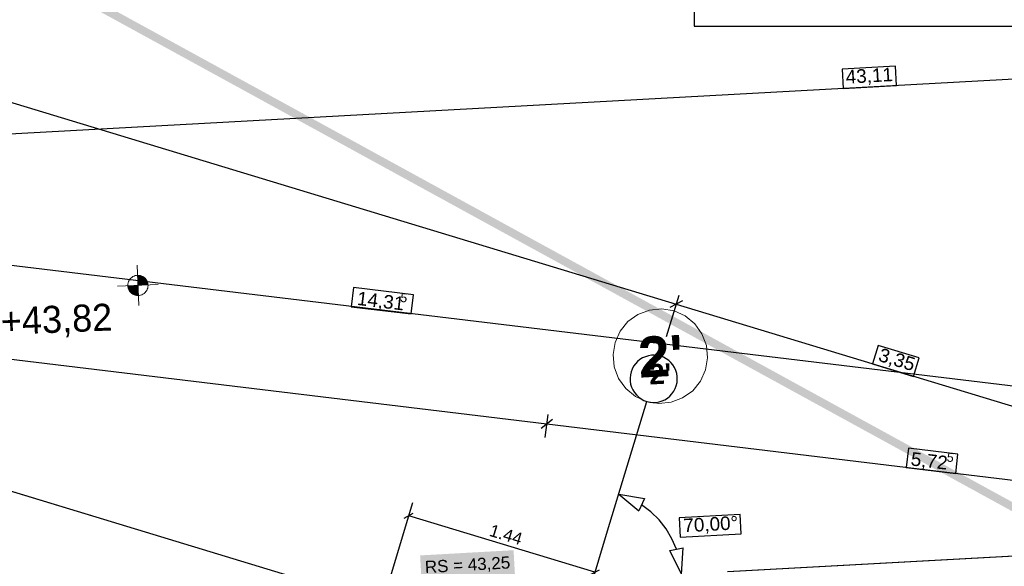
# Model space of a CAD drawing. Extents: x -779 to 790, y -208 to 633.
# Tile 159 of 232: x -50 to 96, y 418 to 499. Entities that reach past the tile are written whole.
import ezdxf
from ezdxf.lldxf.tags import DXFTag

# ---------------------------------------------------------------- set-up
doc = ezdxf.new("R2010")
doc.units = 0
doc.layers.get('0').update_dxf_attribs({"lineweight": 25})
for name, color, linetype, lineweight, true_color in [('01AFU Allgemein Bemaßung-A07F5V4RWF', 7, 'Continuous', 25, 0x848484), ('02 Raster Bemaßung', 7, 'Continuous', 25, 0x848484), ('02 Raster Gebäude-A07F5V4QWF', 7, 'Continuous', 25, 0x848484), ('30 Baugrubenplanung - Bemaßung', 7, 'Continuous', 25, 0x848484), ('60 Höhen Außen (Bestand - bleibt)', 9, 'Continuous', 18, 0x808080), ('S_Mass', 150, 'Continuous', 25, 0x007fff)]:
    doc.layers.add(name, color=color, linetype=linetype, lineweight=lineweight, true_color=true_color)
for name, color, linetype, lineweight in [('02 Raster Gebäude-A07F5V53WF', 7, 'Continuous', 13), ('X_Allgemein', 7, 'Continuous', 25), ('X_Geometrie', 7, 'Continuous', 25)]:
    doc.layers.add(name, color=color, linetype=linetype, lineweight=lineweight)
doc.styles.get("Standard").update_dxf_attribs({"font": 'arial.ttf'})
tags = doc.linetypes.add('Raster-A07F5V4TWF', pattern=[0.2, 0.1, -0.05, 0, -0.05]).pattern_tags.tags
tags[10:11] = [DXFTag(74, 4), DXFTag(75, 0), DXFTag(340, '0'), DXFTag(46, 1.0), DXFTag(50, 0.0), DXFTag(44, 0.0), DXFTag(45, 0.0)]
tags[8:9] = [DXFTag(74, 4), DXFTag(75, 0), DXFTag(340, '0'), DXFTag(46, 1.0), DXFTag(50, 0.0), DXFTag(44, 0.0), DXFTag(45, 0.0)]
tags[6:7] = [DXFTag(74, 4), DXFTag(75, 0), DXFTag(340, '0'), DXFTag(46, 1.0), DXFTag(50, 0.0), DXFTag(44, 0.0), DXFTag(45, 0.0)]
tags[4:5] = [DXFTag(74, 4), DXFTag(75, 0), DXFTag(340, '0'), DXFTag(46, 1.0), DXFTag(50, 0.0), DXFTag(44, 0.0), DXFTag(45, 0.0)]
tags = doc.linetypes.add('Raster-A07F5V57WF', pattern=[0.2, 0.1, -0.05, 0, -0.05]).pattern_tags.tags
tags[10:11] = [DXFTag(74, 4), DXFTag(75, 0), DXFTag(340, '0'), DXFTag(46, 1.0), DXFTag(50, 0.0), DXFTag(44, 0.0), DXFTag(45, 0.0)]
tags[8:9] = [DXFTag(74, 4), DXFTag(75, 0), DXFTag(340, '0'), DXFTag(46, 1.0), DXFTag(50, 0.0), DXFTag(44, 0.0), DXFTag(45, 0.0)]
tags[6:7] = [DXFTag(74, 4), DXFTag(75, 0), DXFTag(340, '0'), DXFTag(46, 1.0), DXFTag(50, 0.0), DXFTag(44, 0.0), DXFTag(45, 0.0)]
tags[4:5] = [DXFTag(74, 4), DXFTag(75, 0), DXFTag(340, '0'), DXFTag(46, 1.0), DXFTag(50, 0.0), DXFTag(44, 0.0), DXFTag(45, 0.0)]
tags = doc.linetypes.add('Wipeout_Contour-A07F5V4SWF', pattern=[1, 0, -1]).pattern_tags.tags
tags[6:7] = [DXFTag(74, 4), DXFTag(75, 0), DXFTag(340, '0'), DXFTag(46, 1.0), DXFTag(50, 0.0), DXFTag(44, 0.0), DXFTag(45, 0.0)]
tags[4:5] = [DXFTag(74, 4), DXFTag(75, 0), DXFTag(340, '0'), DXFTag(46, 1.0), DXFTag(50, 0.0), DXFTag(44, 0.0), DXFTag(45, 0.0)]

# ---------------------------------------------------------------- blocks, each defined once
blk = doc.blocks.new('Referenz-A07F5V4VWF', base_point=(-401.42, -176.34))
at = {"layer": '01AFU Allgemein Bemaßung-A07F5V4RWF', "color": 0, "lineweight": -2}
for p, q in [((-138.32, 459.32), (28.46, 439.23)), ((28.22, 437.24), (28.63, 440.62)), ((29.3, 439.88), (27.63, 438.57)), ((28.46, 439.23), (142.12, 425.54))]:
    blk.add_line(p, q, dxfattribs=at)
at = {"layer": '01AFU Allgemein Bemaßung-A07F5V4RWF', "color": 0, "linetype": 'Wipeout_Contour-A07F5V4SWF', "lineweight": -2, "ltscale": 1.625}
for p, q in [((81.97, 435.63), (81.63, 432.79)), ((89.29, 434.75), (81.97, 435.63)), ((88.95, 431.91), (89.29, 434.75)), ((81.63, 432.79), (88.95, 431.91))]:
    blk.add_line(p, q, dxfattribs=at)
at = {"layer": '02 Raster Bemaßung', "color": 0, "lineweight": -2}
for p, q in [((-310.36, 565.47), (47.61, 456.93)), ((46.16, 452.15), (48.01, 458.28)), ((48.54, 457.43), (46.67, 456.43)), ((47.61, 456.93), (111.77, 437.48)), ((39.09, 428.85), (42.9, 428.18)), ((39.09, 428.85), (42.05, 426.37)), ((42.9, 428.18), (42.05, 426.37)), ((43.83, 426.25), (42.48, 427.27)), ((45.05, 425.06), (43.83, 426.25)), ((46.1, 423.72), (45.05, 425.06)), ((46.96, 422.26), (46.1, 423.72)), ((47.63, 420.7), (46.96, 422.26)), ((46.65, 420.5), (48.62, 420.9)), ((48.37, 417.04), (46.65, 420.5)), ((48.37, 417.04), (48.62, 420.9))]:
    blk.add_line(p, q, dxfattribs=at)
at = {"layer": '02 Raster Bemaßung', "color": 0, "linetype": 'Wipeout_Contour-A07F5V4SWF', "lineweight": -2, "ltscale": 1.625}
for p, q in [((77.48, 450.83), (76.65, 448.1)), ((83.54, 448.99), (77.48, 450.83)), ((82.71, 446.26), (83.54, 448.99)), ((76.65, 448.1), (82.71, 446.26)), ((57.04, 425.84), (48.03, 425.35)), ((57.2, 422.99), (57.04, 425.84)), ((48.03, 425.35), (48.18, 422.5)), ((48.18, 422.5), (57.2, 422.99))]:
    blk.add_line(p, q, dxfattribs=at)
at = {"layer": '02 Raster Gebäude-A07F5V4QWF', "color": 0, "linetype": 'Raster-A07F5V4TWF', "lineweight": -2, "ltscale": 187.5}
for p, q in [((458.12, 274.96), (-306.45, 506.77)), ((37.44, 423.41), (43.25, 442.55)), ((-23.26, 223.24), (37.44, 423.41)), ((55.23, 417.42), (122.13, 421.08))]:
    blk.add_line(p, q, dxfattribs=at)
at = {"layer": '02 Raster Gebäude-A07F5V4QWF', "color": 0, "lineweight": -2}
for p, q in [((42.22, 448.74), (41.87, 448.45)), ((42.61, 448.99), (42.22, 448.74)), ((43.03, 449.17), (42.61, 448.99)), ((43.47, 449.31), (43.03, 449.17)), ((43.92, 449.38), (43.47, 449.31)), ((44.38, 449.4), (43.92, 449.38)), ((44.83, 449.35), (44.38, 449.4)), ((45.28, 449.25), (44.83, 449.35)), ((45.71, 449.09), (45.28, 449.25)), ((46.11, 448.87), (45.71, 449.09)), ((46.48, 448.6), (46.11, 448.87)), ((41.07, 447.34), (40.91, 446.91)), ((41.29, 447.75), (41.07, 447.34)), ((41.56, 448.12), (41.29, 447.75)), ((41.87, 448.45), (41.56, 448.12)), ((46.82, 448.29), (46.48, 448.6)), ((47.11, 447.94), (46.82, 448.29)), ((47.35, 447.55), (47.11, 447.94)), ((47.54, 447.13), (47.35, 447.55)), ((40.81, 446.47), (40.76, 446.01)), ((40.76, 446.01), (40.78, 445.56)), ((40.91, 446.91), (40.81, 446.47)), ((47.67, 446.69), (47.54, 447.13)), ((47.75, 446.24), (47.67, 446.69)), ((47.76, 445.78), (47.75, 446.24)), ((40.78, 445.56), (40.85, 445.1)), ((40.85, 445.1), (40.99, 444.67)), ((40.99, 444.67), (41.18, 444.25)), ((47.24, 444.05), (47.45, 444.45)), ((47.45, 444.45), (47.61, 444.88)), ((47.61, 444.88), (47.72, 445.33)), ((47.72, 445.33), (47.76, 445.78)), ((41.18, 444.25), (41.42, 443.86)), ((41.42, 443.86), (41.71, 443.51)), ((41.71, 443.51), (42.04, 443.19)), ((42.04, 443.19), (42.41, 442.93)), ((42.41, 442.93), (42.82, 442.71)), ((45.91, 442.81), (46.3, 443.05)), ((46.3, 443.05), (46.66, 443.34)), ((46.66, 443.34), (46.97, 443.68)), ((46.97, 443.68), (47.24, 444.05)), ((42.82, 442.71), (43.25, 442.55)), ((43.25, 442.55), (43.69, 442.44)), ((43.69, 442.44), (44.15, 442.4)), ((44.15, 442.4), (44.61, 442.41)), ((44.61, 442.41), (45.06, 442.49)), ((45.06, 442.49), (45.5, 442.62)), ((45.5, 442.62), (45.91, 442.81))]:
    blk.add_line(p, q, dxfattribs=at)
at = {"layer": '30 Baugrubenplanung - Bemaßung', "color": 0, "lineweight": -2}
for p, q in [((-354.27, 465.52), (240.22, 498.05)), ((146.11, 438.92), (-138.21, 473.17))]:
    blk.add_line(p, q, dxfattribs=at)
at = {"layer": '30 Baugrubenplanung - Bemaßung', "color": 0, "linetype": 'Wipeout_Contour-A07F5V4SWF', "lineweight": -2, "ltscale": 1.625}
for p, q in [((80.04, 492.11), (72.15, 491.68)), ((72.15, 491.68), (72.31, 488.83)), ((80.2, 489.26), (80.04, 492.11)), ((72.31, 488.83), (80.2, 489.26)), ((-0.15, 459.39), (-0.49, 456.55)), ((8.72, 458.32), (-0.15, 459.39)), ((8.38, 455.48), (8.72, 458.32)), ((-0.49, 456.55), (8.38, 455.48))]:
    blk.add_line(p, q, dxfattribs=at)
at = {"layer": '01AFU Allgemein Bemaßung-A07F5V4RWF', "color": 0, "linetype": 'ByBlock', "lineweight": -2, "ltscale": 1.625, "attachment_point": 1, "rotation": 353.1318}
for s, insert, char_height in [('{\\fArial;5,72}', (82.46, 435.09), 2.0003), ('{\\fArial;5}', (87.73, 435), 1.3202)]:
    blk.add_mtext(s, dxfattribs=dict(at, insert=insert, char_height=char_height))
at = {"layer": '02 Raster Bemaßung', "color": 0, "linetype": 'ByBlock', "lineweight": -2, "ltscale": 2.25, "char_height": 2.0003, "attachment_point": 1}
for s, insert, rotation in [('{\\fArial;3,35}', (77.95, 450.5), 343.133), ('{\\fArial;70,00°}', (48.6, 425.2), 3.132)]:
    blk.add_mtext(s, dxfattribs=dict(at, insert=insert, rotation=rotation))
at = {"layer": '02 Raster Gebäude-A07F5V4QWF', "color": 0, "linetype": 'ByBlock', "lineweight": -2, "ltscale": 2.25, "insert": (43.49, 448.04), "char_height": 3.0004, "attachment_point": 1, "rotation": 3.132}
blk.add_mtext("{\\fArial|b1|i0;2'}", dxfattribs=at)
at = {"layer": '30 Baugrubenplanung - Bemaßung', "color": 0, "linetype": 'ByBlock', "lineweight": -2, "ltscale": 2.25, "attachment_point": 1}
for s, insert, char_height, rotation in [('{\\fArial;43,11}', (72.62, 491.53), 2.0003, 3.132), ('{\\fArial;14,31}', (0.52, 458.82), 2.0003, 353.1318), ('{\\fArial;5}', (6.86, 458.6), 1.3202, 353.1318)]:
    blk.add_mtext(s, dxfattribs=dict(at, insert=insert, char_height=char_height, rotation=rotation))
blk = doc.blocks.new('Polylinie-A07F5V4XWF', base_point=(-290.57, 305.48))
at = {"color": 0, "linetype": 'ByBlock', "lineweight": -2, "ltscale": 0.25}
for points in [[(163.21, 390.25), (-97.77, 534.44), (-100.27, 534.44)], [(165.71, 390.25), (163.21, 390.25), (-97.77, 534.44)]]:
    blk.add_solid(points, dxfattribs=at)
blk = doc.blocks.new('Referenz-A07F5V59WF', base_point=(-759.5, -206.19))
at = {"layer": '02 Raster Gebäude-A07F5V53WF', "color": 0, "linetype": 'Raster-A07F5V57WF', "ltscale": 117.000008}
for p, q in [((458.01, 274.99), (-306.42, 506.75)), ((37.41, 423.41), (43.21, 442.55)), ((-23.28, 223.28), (37.41, 423.41)), ((55.19, 417.42), (122.08, 421.08))]:
    blk.add_line(p, q, dxfattribs=at)
at = {"layer": '02 Raster Gebäude-A07F5V53WF', "color": 0, "linetype": 'Continuous', "ltscale": 117.000008}
for p, q in [((43.65, 456.06), (41.94, 455.42)), ((45.47, 456.24), (43.65, 456.06)), ((47.27, 455.95), (45.47, 456.24)), ((41.94, 455.42), (40.46, 454.36)), ((48.94, 455.19), (47.27, 455.95)), ((50.35, 454.03), (48.94, 455.19)), ((40.46, 454.36), (39.3, 452.94)), ((51.41, 452.55), (50.35, 454.03)), ((39.3, 452.94), (38.54, 451.28)), ((52.06, 450.84), (51.41, 452.55)), ((38.54, 451.28), (38.25, 449.48)), ((52.24, 449.02), (52.06, 450.84)), ((38.25, 449.48), (38.43, 447.66)), ((51.94, 447.22), (52.24, 449.02)), ((38.43, 447.66), (39.07, 445.95)), ((39.07, 445.95), (40.13, 444.46)), ((51.19, 445.55), (51.94, 447.22)), ((40.13, 444.46), (41.55, 443.3)), ((50.03, 444.14), (51.19, 445.55)), ((41.55, 443.3), (43.21, 442.55)), ((46.83, 442.43), (48.54, 443.07)), ((48.54, 443.07), (50.03, 444.14)), ((43.21, 442.55), (45.01, 442.25)), ((45.01, 442.25), (46.83, 442.43))]:
    blk.add_line(p, q, dxfattribs=at)
at = {"layer": '60 Höhen Außen (Bestand - bleibt)', "color": 0, "linetype": 'Continuous', "ltscale": 162.000017}
for p, q in [((-32.18, 462.7), (-31.94, 456.71)), ((-33.36, 460.45), (-33.44, 460.28)), ((-33.25, 460.62), (-33.36, 460.45)), ((-33.12, 460.76), (-33.25, 460.62)), ((-32.97, 460.89), (-33.12, 460.76)), ((-32.81, 461), (-32.97, 460.89)), ((-32.63, 461.09), (-32.81, 461)), ((-32.45, 461.15), (-32.63, 461.09)), ((-32.25, 461.19), (-32.45, 461.15)), ((-32.06, 461.2), (-32.25, 461.19)), ((-31.86, 461.19), (-32.06, 461.2)), ((-31.67, 461.15), (-31.86, 461.19)), ((-31.48, 461.09), (-31.67, 461.15)), ((-31.31, 461), (-31.48, 461.09)), ((-31.15, 460.89), (-31.31, 461)), ((-31, 460.76), (-31.15, 460.89)), ((-30.87, 460.62), (-31, 460.76)), ((-30.76, 460.45), (-30.87, 460.62)), ((-30.67, 460.28), (-30.76, 460.45)), ((-29.06, 459.82), (-35.06, 459.58)), ((-33.55, 459.9), (-33.56, 459.7)), ((-33.56, 459.7), (-33.55, 459.51)), ((-33.51, 460.09), (-33.55, 459.9)), ((-33.55, 459.51), (-33.51, 459.31)), ((-33.44, 460.28), (-33.51, 460.09)), ((-33.51, 459.31), (-33.44, 459.13)), ((-33.44, 459.13), (-33.36, 458.95)), ((-33.36, 458.95), (-33.25, 458.79)), ((-30.87, 458.79), (-30.76, 458.95)), ((-30.76, 458.95), (-30.67, 459.13)), ((-30.61, 460.09), (-30.67, 460.28)), ((-30.67, 459.13), (-30.61, 459.31)), ((-30.57, 459.9), (-30.61, 460.09)), ((-30.61, 459.31), (-30.57, 459.51)), ((-30.56, 459.7), (-30.57, 459.9)), ((-30.57, 459.51), (-30.56, 459.7)), ((-33.25, 458.79), (-33.12, 458.64)), ((-33.12, 458.64), (-32.97, 458.51)), ((-32.97, 458.51), (-32.81, 458.4)), ((-32.81, 458.4), (-32.63, 458.32)), ((-32.63, 458.32), (-32.45, 458.25)), ((-32.45, 458.25), (-32.25, 458.22)), ((-32.25, 458.22), (-32.06, 458.2)), ((-32.06, 458.2), (-31.86, 458.22)), ((-31.86, 458.22), (-31.67, 458.25)), ((-31.67, 458.25), (-31.48, 458.32)), ((-31.48, 458.32), (-31.31, 458.4)), ((-31.31, 458.4), (-31.15, 458.51)), ((-31.15, 458.51), (-31, 458.64)), ((-31, 458.64), (-30.87, 458.79))]:
    blk.add_line(p, q, dxfattribs=at)
for points in [[(-32.06, 461.19), (-32.12, 461.19), (-32.12, 461.2)], [(-32.06, 459.7), (-32.06, 461.19), (-32.12, 461.19)], [(-31.54, 459.72), (-32.06, 459.72), (-32.06, 461.19)], [(-31.54, 461.11), (-32.03, 461.11), (-32.06, 461.19)], [(-31.54, 459.72), (-31.54, 461.11), (-32.03, 461.11)], [(-31.04, 459.74), (-31.54, 459.74), (-31.54, 461.11)], [(-31.04, 460.81), (-31.43, 460.81), (-31.54, 461.11)], [(-31.04, 459.74), (-31.04, 460.81), (-31.43, 460.81)], [(-30.7, 459.76), (-31.04, 459.76), (-31.04, 460.81)], [(-30.7, 460.33), (-30.89, 460.33), (-31.04, 460.81)], [(-33.42, 459.64), (-33.56, 459.64), (-33.42, 459.65)], [(-33.42, 459.07), (-33.42, 459.64), (-33.56, 459.64)], [(-33.08, 459.65), (-33.42, 459.65), (-33.08, 459.66)], [(-33.23, 459.07), (-33.42, 459.07), (-33.42, 459.65)], [(-33.08, 458.6), (-33.08, 459.65), (-33.42, 459.65)], [(-33.08, 458.6), (-33.23, 459.07), (-33.42, 459.07)], [(-32.58, 459.66), (-33.08, 459.66), (-32.58, 459.68)], [(-32.69, 458.6), (-33.08, 458.6), (-33.08, 459.66)], [(-32.58, 458.3), (-32.58, 459.66), (-33.08, 459.66)], [(-32.06, 459.68), (-32.58, 459.68), (-32.06, 459.7)], [(-32.09, 458.3), (-32.58, 458.3), (-32.58, 459.68)], [(-32.06, 458.21), (-32.06, 459.68), (-32.58, 459.68)], [(-32.06, 459.7), (-31.54, 459.72), (-32.06, 459.72)], [(-32, 458.21), (-32.06, 458.21), (-32.06, 459.7)], [(-31.54, 459.72), (-31.04, 459.74), (-31.54, 459.74)], [(-31.04, 459.74), (-30.7, 459.76), (-31.04, 459.76)], [(-30.7, 459.76), (-30.7, 460.33), (-30.89, 460.33)], [(-30.56, 459.76), (-30.7, 459.76), (-30.7, 460.33)], [(-30.7, 459.76), (-30.56, 459.76), (-30.7, 459.76)], [(-32.58, 458.3), (-32.69, 458.6), (-33.08, 458.6)], [(-32.06, 458.21), (-32.09, 458.3), (-32.58, 458.3)], [(-32, 458.2), (-32, 458.21), (-32.06, 458.21)]]:
    blk.add_solid(points, dxfattribs=at)
at = {"layer": '02 Raster Gebäude-A07F5V53WF', "color": 0, "linetype": 'Continuous', "ltscale": 117.000008, "insert": (41.82, 452.05), "char_height": 5.9996, "attachment_point": 1, "rotation": 3.1327}
blk.add_mtext("{\\fArial|b1|i0;2'}", dxfattribs=at)
at = {"layer": '60 Höhen Außen (Bestand - bleibt)', "color": 0, "linetype": 'Continuous', "ltscale": 162.000017, "insert": (-52.44, 456.38), "char_height": 3.9998, "attachment_point": 1, "rotation": 2.3207}
blk.add_mtext('{\\fCentury Gothic;+43,82}', dxfattribs=at)
blk = doc.blocks.new('Maß-A07F5VAJWF', base_point=(5.11, 407.74))
at = {"color": 0, "linetype": 'ByBlock', "lineweight": -2, "ltscale": 0.25}
for p, q in [((8.59, 427.58), (5.11, 416.09)), ((7.35, 425.31), (8.67, 426.02)), ((35.56, 417.31), (8.01, 425.66)), ((36.14, 419.22), (32.66, 407.74)), ((34.9, 416.96), (36.22, 417.66))]:
    blk.add_line(p, q, dxfattribs=at)
at = {"color": 0, "linetype": 'ByBlock', "lineweight": -2, "ltscale": 0.25, "insert": (20.33, 424.44), "char_height": 1.8, "attachment_point": 1, "rotation": 343.1319}
blk.add_mtext('{\\fArial;1.44}', dxfattribs=at)

msp = doc.modelspace()

# ---------------------------------------------------------------- linework, layer by layer
at = {"layer": 'S_Mass', "color": 7, "true_color": 0xffffff}
for points in [[(23.57, 419.79), (9.7, 419.79), (23.53, 420.56)], [(10.05, 413.57), (23.57, 419.79), (9.7, 419.79)], [(23.92, 413.57), (10.05, 413.57), (23.57, 419.79)]]:
    msp.add_solid(points, dxfattribs=at)
at = {"layer": 'X_Geometrie', "ltscale": 0.25}
for p, q in [((50.26, 628.43), (50.26, 498.05)), ((50.26, 498.05), (604.5, 498.05))]:
    msp.add_line(p, q, dxfattribs=at)

# ---------------------------------------------------------------- block references
at = {"color": 8, "lineweight": 25, "ltscale": 1250, "true_color": 0x808080}
msp.add_blockref('Referenz-A07F5V59WF', (-759.5, -206.19), dxfattribs=at)
at = {"color": 8, "lineweight": 25, "ltscale": 12.5, "true_color": 0x808080}
msp.add_blockref('Referenz-A07F5V4VWF', (-401.42, -176.34), dxfattribs=at)
at = {"layer": 'S_Mass', "ltscale": 0.25}
msp.add_blockref('Maß-A07F5VAJWF', (5.11, 407.74), dxfattribs=at)
at = {"layer": 'X_Allgemein', "color": 1, "ltscale": 0.25, "true_color": 0xff0000}
msp.add_blockref('Polylinie-A07F5V4XWF', (-290.57, 305.48), dxfattribs=at)

# ---------------------------------------------------------------- texts
at = {"layer": 'S_Mass', "insert": (10.35, 418.97), "char_height": 1.8, "attachment_point": 1, "rotation": 3.18}
msp.add_mtext('{\\fArial;RS = 43,25}', dxfattribs=at)

doc.saveas('drawing.dxf')
